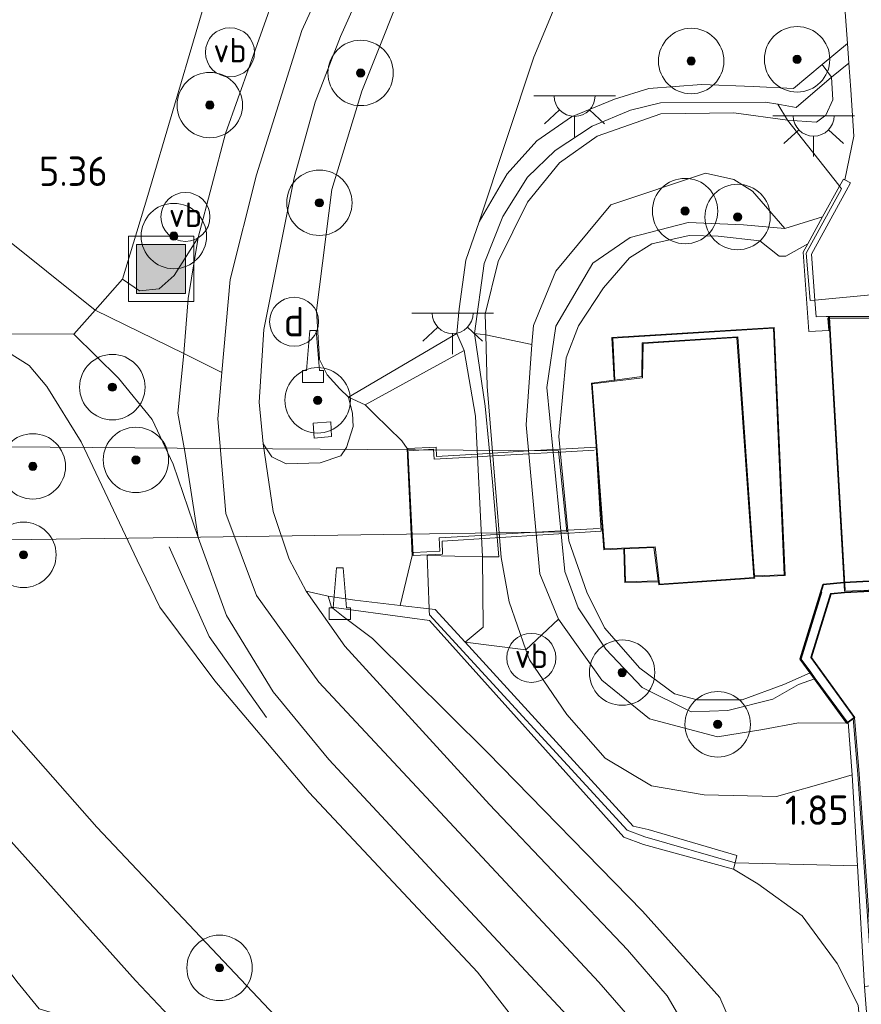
# Model space of a CAD drawing. Extents: x 130905 to 137824, y 412333 to 417928.
# Tile 113 of 256: x 133321 to 133373, y 413923 to 413984. Entities that reach past the tile are written whole.
import ezdxf
from ezdxf.enums import TextEntityAlignment as Align
from ezdxf.lldxf.tags import DXFTag

# ---------------------------------------------------------------- set-up
doc = ezdxf.new("R2010")
doc.units = 0
for name, color, linetype, lineweight in [('B-ME-GK-KADEMUUR-GV', 150, 'Continuous', 35), ('B-ME-GR-BOOM-S', 90, 'Continuous', 25), ('B-ME-GR-GRAS-GV', 60, 'Continuous', 13), ('B-ME-GW-OPHOGING_KRUIN-G', 90, 'Continuous', 18), ('B-ME-GW-TALUD_KRUIN-G', 90, 'Continuous', 18), ('B-ME-GW-TALUD_TEEN-G', 90, 'Continuous', 18), ('B-ME-IE-MEUBILAIR_DIJKPAAL-S', 7, 'Continuous', 25), ('B-ME-IE-MEUBILAIR_WEGMEUBILAIR-G', 7, 'Continuous', 18), ('B-ME-IE-MEUBILAIR_WEGMEUBILAIR-S', 7, 'Continuous', 25), ('B-ME-IE-TERREINAFSCHEIDING_DOORGANG-G', 210, 'Continuous', 18), ('B-ME-IE-TERREINAFSCHEIDING_KUNSTMATIG_HEKWERK-G', 20, 'IE-TERREINAFSCHEIDING-KUNSTMATIG', 18), ('B-ME-IE-TERREINAFSCHEIDING_KUNSTMATIG_MUUR-GV', 90, 'Continuous', 18), ('B-ME-KG-KADASTRAAL_DAKRAND-G', 170, 'Continuous', 18), ('B-ME-KL-ET_LS_OV_LICHTPUNT-S', 190, 'Continuous', 25), ('B-ME-KW-KUNSTWERK_BRUG-GV', 170, 'Continuous', 18), ('B-ME-KW-KUNSTWERK_DUIKER-GV', 170, 'Continuous', 18), ('B-ME-OB-BEKLEDING_STEEN-GV', 30, 'Continuous', 18), ('B-ME-OB-BEKLEDING_STORTSTEEN-GV', 30, 'Continuous', 18), ('B-ME-OB-OEVERVOORZIENING-G', 7, 'Continuous', 18), ('B-ME-OG-BEBOUWING_NUTSGEBOUW-GV', 7, 'Continuous', 18), ('B-ME-OG-WATER_RIVIER-GV', 130, 'Continuous', 18), ('B-ME-OG-WEG_TRAP-GV', 7, 'Continuous', 18), ('B-ME-VH-VERHARDING_ASFALT-GV', 252, 'Continuous', 18), ('B-ME-VH-VERHARDING_BETON-GV', 252, 'Continuous', 18), ('B-ME-VH-VERHARDING_HALFVERHARDING-GV', 252, 'Continuous', 18), ('B-ME-VH-VERHARDING_STRAATBAKSTEEN-GV', 252, 'Continuous', 18), ('B-ME-VH-VERHARDING_TEGEL-GV', 252, 'Continuous', 18), ('B-ME-WH-WINTERBED-G', 150, 'WH-WINTERBED', 18), ('X-XX-AL-HOOGTELABEL-S', 7, 'Continuous', 25)]:
    doc.layers.add(name, color=color, linetype=linetype, lineweight=lineweight)
doc.styles.add('NLCS-ISO', font='NLCS-ISO.ttf')
doc.styles.add('NLCS-ISO-ANNOTATIVE-T18', font='NLCS-ISO.ttf', dxfattribs={"height": 1.8})
doc.styles.get("Standard").update_dxf_attribs({"font": 'arial.ttf'})
doc.linetypes.add('IE-TERREINAFSCHEIDING-KUNSTMATIG', pattern='A,4,[82,NLCS.SHX,S=0.75,R=90,X=0,Y=0],4,-2', length=10)
tags = doc.linetypes.add('WH-WINTERBED', pattern='A,6,-3.5,["WB",Standard,S=1.8,R=0,X=-1.5,Y=-0.9],-3.5,6,-3.5,6,-3.5,6,-3.5,6,-3.5', length=51).pattern_tags.tags
tags[6] = DXFTag(74, 10)

# ---------------------------------------------------------------- blocks, each defined once
blk = doc.blocks.new('SGR-BOOM_01-SO')
at = {"linetype": 'ByBlock', "lineweight": 18}
h = blk.add_hatch(color=0, dxfattribs=at)
h.dxf.hatch_style = 1
edge = h.paths.add_edge_path()
edge.add_arc((0, 0), 0.25, 0, 360)
at = {"color": 0, "linetype": 'ByBlock', "lineweight": 18}
for radius in [2, 0.25]:
    blk.add_circle((0, 0), radius, dxfattribs=at)
blk = doc.blocks.new('SAL-HOOGTELABEL-SO')
at = {"color": 0, "linetype": 'ByBlock', "lineweight": -2, "style": 'NLCS-ISO-ANNOTATIVE-T18'}
blk.add_attdef('HOOGTE', text='', height=1.8, dxfattribs=at).set_placement((2.788, 0), align=Align.RIGHT)
blk = doc.blocks.new('SIE-WEG_GELEIDECONSTRUCTIE-SO')
at = {"color": 0, "linetype": 'ByBlock', "lineweight": 18}
blk.add_lwpolyline([(0.402, -0.867), (0.202, 1.587), (-0.202, 1.587), (-0.402, -0.867), (-0.65, -0.867), (-0.65, -1.587), (0.65, -1.587), (0.65, -0.867)], close=True, dxfattribs=at)
blk = doc.blocks.new('SIE-WEG_AFVALBAK-SO')
at = {"linetype": 'ByBlock', "lineweight": 18}
h = blk.add_hatch(color=0, dxfattribs=at)
h.dxf.hatch_style = 1
h.paths.add_polyline_path([(-1.5, -1.5), (1.5, -1.5), (1.5, 1.5), (-1.5, 1.5)])
at = {"color": 0, "linetype": 'ByBlock', "lineweight": 18}
for points in [[(-2, -2), (2, -2), (2, 2), (-2, 2)], [(-1.5, -1.5), (1.5, -1.5), (1.5, 1.5), (-1.5, 1.5)]]:
    blk.add_lwpolyline(points, close=True, dxfattribs=at)
blk = doc.blocks.new('SIE-WEG_PAAL_VERKEERSBORD-SO')
at = {"color": 0, "linetype": 'ByBlock', "lineweight": 18}
blk.add_circle((0, 0), 1.5, dxfattribs=at)
at = {"color": 0, "linetype": 'ByBlock', "lineweight": 18, "style": 'NLCS-ISO'}
blk.add_text('vb', height=1.5, dxfattribs=at).set_placement((0, 0.132), align=Align.MIDDLE_CENTER)
blk = doc.blocks.new('SIE-DIJKPAAL-SO')
at = {"color": 0, "linetype": 'ByBlock', "lineweight": 18}
blk.add_circle((0, 0), 1.5, dxfattribs=at)
at = {"color": 0, "linetype": 'ByBlock', "lineweight": 18, "style": 'NLCS-ISO'}
blk.add_text('d', height=1.8, dxfattribs=at).set_placement((0, 0), align=Align.MIDDLE_CENTER)
blk = doc.blocks.new('SKL-ET_OV_LICHTPUNT-SO')
at = {"color": 0, "linetype": 'ByBlock', "lineweight": 18}
for points in [[(-1.25, 0), (-2.5, 0)], [(1.25, 0), (2.5, 0)], [(-0.915, -0.851), (-1.831, -1.703)], [(0.915, -0.851), (1.831, -1.703)], [(0, -1.25), (0, -2.5)]]:
    blk.add_lwpolyline(points, dxfattribs=at)
blk.add_lwpolyline([(0, 0), (1.25, 0, -1), (-1.25, 0)], format="xyb", close=True, dxfattribs=at)

msp = doc.modelspace()

# ---------------------------------------------------------------- linework, layer by layer
at = {"layer": 'B-ME-GK-KADEMUUR-GV'}
msp.add_polyline3d([(133379.437, 413949.552, -0.6), (133382.969, 413946.353, -0.6), (133383.195, 413946.149, -0.121), (133382.791, 413945.704, -0.121), (133379.219, 413948.939, 0.513), (133377.273, 413948.819, 0.581), (133376.386, 413948.765, 0.641), (133371.687, 413948.531, 0.724), (133370.838, 413948.449, 0.725), (133369.634, 413944.551, 0.724), (133372.294, 413940.886, 0.679), (133372.204, 413940.817, 0.679), (133371.903, 413940.603, 0.726), (133371.822, 413940.544, 0.669), (133369.85, 413943.242, 0.353), (133369.575, 413943.617, -0.6), (133368.971, 413944.439, -0.6), (133370.382, 413949.008, -0.6), (133371.63, 413949.128, -0.6)], close=True, dxfattribs=at)
at = {"layer": 'B-ME-GR-GRAS-GV'}
for points in [[(133345.279, 413987, 5.752), (133342.157, 413979.176, 5.8), (133340.323, 413973.162, 5.844), (133339.385, 413965.762, 5.887), (133339.575, 413962.775, 5.842), (133340.05, 413961.844, 5.877), (133340.815, 413960.986, 5.71), (133341.341, 413960.474, 5.559), (133341.602, 413959.48, 5.547), (133341.631, 413958.668, 5.668), (133341.236, 413957.389, 5.703), (133340.879, 413956.886, 5.73), (133339.626, 413956.445, 5.791), (133337.533, 413956.383, 6.004), (133336.667, 413956.83, 6.025), (133336.127, 413957.609, 6.03), (133335.896, 413960.162, 6.027), (133336.172, 413964.603, 6.012), (133338.031, 413973.881, 5.95), (133339.306, 413978.504, 5.904), (133340.863, 413982.517, 5.902), (133344.012, 413989.604, 5.986)], [(133355.965, 413989.151, 2.097), (133352.678, 413981.256, 2.073), (133349.337, 413971.19, 2.068), (133348.522, 413968.852, 2.081), (133348.109, 413965.874, 2.136), (133347.985, 413964.357, 2.172), (133341.341, 413960.474, 5.559), (133340.815, 413960.986, 5.71), (133340.05, 413961.844, 5.877), (133339.575, 413962.775, 5.842), (133339.385, 413965.762, 5.887), (133340.323, 413973.162, 5.844), (133342.157, 413979.176, 5.8), (133345.279, 413987, 5.752)], [(133371.509, 413986.787, 1.354), (133371.855, 413982.093, 1.133), (133370.31, 413980.812, 1.556), (133368.569, 413979.348, 1.661), (133366.091, 413979.466, 1.656), (133362.934, 413979.596, 1.681), (133359.705, 413979.352, 1.756), (133357.613, 413978.698, 1.856), (133354.992, 413977.615, 1.956), (133352.87, 413976.152, 2.006), (133351.051, 413974.128, 2.043), (133349.337, 413971.19, 2.068), (133352.678, 413981.256, 2.073), (133355.965, 413989.151, 2.097)], [(133333.667, 413988.353, 5.774), (133329.074, 413972.79, 5.837), (133327.53, 413967.682, 5.879), (133325.852, 413965.783, 5.792), (133324.562, 413964.322, 5.725), (133318.722, 413964.333, 5.164), (133309.602, 413966.92, 4.568), (133304.402, 413971.156, 4.1), (133299.916, 413975.78, 3.613), (133297.54, 413978.961, 3.239), (133292.775, 413985.036, 2.929)], [(133336.839, 413985.088, 6.187), (133333.822, 413976.588, 6.199), (133332.164, 413970.227, 6.205), (133330.701, 413967.915, 6.132), (133329.771, 413967.099, 6.125), (133328.563, 413966.973, 6.042), (133327.53, 413967.682, 5.879), (133329.074, 413972.79, 5.837), (133333.667, 413988.353, 5.774)], [(133318.722, 413964.333, 5.164), (133321.83, 413962.407, 5.432), (133322.91, 413961.126, 5.581), (133324.997, 413957.745, 5.923), (133328.429, 413950.511, 6.077), (133329.825, 413947.634, 6.106), (133333.184, 413943.126, 6.014), (133338.948, 413936.29, 5.876), (133349.232, 413925.304, 5.846), (133353.4, 413919.968, 5.782)], [(133353.4, 413919.968, 5.782), (133349.232, 413925.304, 5.846), (133338.948, 413936.29, 5.876), (133333.184, 413943.126, 6.014), (133329.825, 413947.634, 6.106), (133328.429, 413950.511, 6.077), (133324.997, 413957.745, 5.923), (133322.91, 413961.126, 5.581), (133321.83, 413962.407, 5.432), (133318.722, 413964.333, 5.164), (133324.562, 413964.322, 5.725), (133327.297, 413961.621, 5.998), (133329.34, 413959.106, 6.105), (133330.636, 413956.373, 6.146), (133332.169, 413951.881, 6.171), (133333.892, 413947.115, 6.163), (133336.742, 413942.447, 6.13), (133340.157, 413938.321, 6.076), (133347.091, 413930.843, 5.955), (133354.739, 413922.644, 5.943)], [(133361.898, 413922.047, 6.065), (133360.844, 413923.856, 5.911), (133358.417, 413926.681, 5.877), (133349.982, 413935.553, 6.006), (133341.128, 413945.246, 6.046), (133338.759, 413948.603, 5.998), (133340.104, 413948.296, 5.845), (133340.311, 413947.627, 5.892), (133341.028, 413947.056, 5.949), (133342.815, 413945.71, 5.97), (133349.842, 413938.746, 5.895), (133359.324, 413929.04, 5.721), (133364.056, 413923.753, 5.844), (133365.301, 413920.878, 5.904)], [(133338.988, 413920.39, 2.345), (133325.955, 413934.171, 2.341), (133313.693, 413948.103, 2.521)], [(133365.301, 413920.878, 5.904), (133364.056, 413923.753, 5.844), (133359.324, 413929.04, 5.721), (133349.842, 413938.746, 5.895), (133342.815, 413945.71, 5.97), (133341.028, 413947.056, 5.949), (133340.311, 413947.627, 5.892), (133345.101, 413946.974, 4.524), (133346.307, 413946.805, 4.482), (133358.19, 413933.573, 4.516), (133359.382, 413933.117, 4.471), (133364.888, 413931.615, 1.999), (133366.375, 413930.701, 2.007), (133369.099, 413928.744, 1.977), (133371.236, 413925.846, 1.894), (133372.514, 413923.292, 1.81)]]:
    msp.add_polyline3d(points, dxfattribs=at)
for points in [[(133372.063, 413979.268, 1), (133372.241, 413976.421, 0.843), (133371.696, 413973.758, 0.732), (133371.608, 413973.806, 0.732), (133371.369, 413973.371, 0.721), (133371.321, 413973.425, 0.762), (133368.19, 413977.407, 1.564), (133369.964, 413977.281, 1.581), (133370.536, 413977.72, 1.581), (133370.957, 413978.653, 1.576), (133370.875, 413980.028, 1.556), (133371.943, 413980.898, 1.077)], [(133370.957, 413978.653, 1.576), (133370.536, 413977.72, 1.581), (133369.964, 413977.281, 1.581), (133368.19, 413977.407, 1.564), (133367.599, 413978.376, 1.675), (133368.721, 413978.173, 1.668), (133370.875, 413980.028, 1.556)], [(133367.599, 413978.376, 1.675), (133368.19, 413977.407, 1.564), (133364.908, 413977.857, 1.629), (133360.443, 413977.796, 1.726), (133356.548, 413976.42, 1.807), (133354.259, 413974.792, 1.869), (133352.295, 413972.384, 1.918), (133350.505, 413968.772, 1.957), (133349.716, 413965.534, 2.023), (133349.747, 413964.281, 2.038), (133349.056, 413964.352, 2.147), (133349.646, 413968.648, 2.051), (133350.783, 413971.508, 1.995), (133352.293, 413973.921, 1.958), (133353.988, 413975.545, 1.896), (133356.24, 413977.042, 1.842), (133358.599, 413978.014, 1.794), (133360.422, 413978.466, 1.772), (133366.84, 413978.514, 1.679)], [(133368.19, 413977.407, 1.564), (133371.321, 413973.425, 0.762), (133371.369, 413973.371, 0.721), (133370.338, 413971.497, 0.673), (133368.027, 413970.792, -0.095), (133366.057, 413973.065, -0.036), (133364.914, 413973.784, -0.036), (133363.174, 413974.157, -0.036), (133357.398, 413972.227, -0.085), (133354.028, 413968.182, -0.08), (133352.656, 413964.86, 0.125), (133352.57, 413963.683, 0.137), (133349.747, 413964.281, 2.038), (133349.716, 413965.534, 2.023), (133350.505, 413968.772, 1.957), (133352.295, 413972.384, 1.918), (133354.259, 413974.792, 1.869), (133356.548, 413976.42, 1.807), (133360.443, 413977.796, 1.726), (133364.908, 413977.857, 1.629)], [(133366.057, 413973.065, -0.036), (133368.027, 413970.792, -0.095), (133365.505, 413971.009, -0.157), (133362.113, 413971.157, -0.169), (133358.564, 413970.236, -0.09), (133356.299, 413968.666, -0.079), (133354.021, 413964.802, -0.045), (133353.47, 413961.066, -0.012), (133354.57, 413949.802, -0.002), (133355.403, 413947.581, -0.037), (133357.08, 413945.069, -0.064), (133359.304, 413942.723, -0.078), (133362.312, 413941.219, -0.07), (133364.551, 413941.318, -0.041), (133367.3, 413942.005, 0.032), (133368.862, 413942.896, 0.191), (133369.85, 413943.242, 0.353), (133371.822, 413940.544, 0.669), (133368.865, 413940.548, 0.384), (133366.685, 413940.148, 0.162), (133363.903, 413939.694, 0.094), (133359.763, 413940.798, 0.069), (133356.837, 413943.17, 0.101), (133354.193, 413946.892, 0.175), (133353.042, 413949.662, 0.218), (133352.211, 413958.783, 0.185), (133352.57, 413963.683, 0.137), (133352.656, 413964.86, 0.125), (133354.028, 413968.182, -0.08), (133357.398, 413972.227, -0.085), (133363.174, 413974.157, -0.036), (133364.914, 413973.784, -0.036)], [(133370.338, 413971.497, 0.673), (133369.426, 413969.835, -0.6), (133368.084, 413969.088, -0.6), (133367.685, 413969.093, -0.6), (133366.499, 413970.018, -0.6), (133363.949, 413970.309, -0.6), (133362.172, 413970.352, -0.6), (133359.898, 413969.842, -0.6), (133358.532, 413968.979, -0.6), (133356.95, 413967.162, -0.6), (133355.419, 413964.832, -0.6), (133354.668, 413962.88, -0.6), (133354.21, 413958.055, -0.6), (133354.822, 413951.686, -0.6), (133355.93, 413948.535, -0.6), (133357.011, 413946.369, -0.6), (133359.172, 413943.906, -0.6), (133361.274, 413942.321, -0.6), (133362.671, 413941.952, -0.6), (133365.418, 413941.955, -0.6), (133367.959, 413942.906, -0.6), (133369.575, 413943.617, -0.6), (133369.85, 413943.242, 0.353), (133368.862, 413942.896, 0.191), (133367.3, 413942.005, 0.032), (133364.551, 413941.318, -0.041), (133362.312, 413941.219, -0.07), (133359.304, 413942.723, -0.078), (133357.08, 413945.069, -0.064), (133355.403, 413947.581, -0.037), (133354.57, 413949.802, -0.002), (133353.47, 413961.066, -0.012), (133354.021, 413964.802, -0.045), (133356.299, 413968.666, -0.079), (133358.564, 413970.236, -0.09), (133362.113, 413971.157, -0.169), (133365.505, 413971.009, -0.157), (133368.027, 413970.792, -0.095)], [(133349.114, 413959.307, 2.188), (133349.54, 413950.704, 2.01), (133346.164, 413950.797, 4.641), (133346.28, 413947.533, 3.864), (133344.501, 413947.739, 4.617), (133345.25, 413950.783, 5.317), (133344.938, 413957.32, 5.317), (133344.608, 413957.796, 5.319), (133342.937, 413959.436, 5.4), (133342.375, 413959.999, 5.444), (133348.417, 413963.332, 2.177)], [(133339.181, 413958.876, 6.15), (133339.262, 413957.952, 6.137), (133340.312, 413958.066, 6.112), (133340.276, 413958.955, 6.112)], [(133345.529, 413913.782, 2.455), (133344.349, 413910.019, 1.452), (133339.89, 413913.049, 1.535), (133337.339, 413915.266, 1.548), (133328.318, 413924.793, 1.673), (133319.831, 413934.269, 1.76), (133312.291, 413942.731, 1.873), (133308.099, 413947.975, 1.998), (133305.523, 413951.002, 1.46), (133309.563, 413950.759, 2.174), (133312.015, 413950.611, 2.605), (133312.317, 413950.118, 2.557), (133313.693, 413948.103, 2.521), (133325.955, 413934.171, 2.341), (133338.988, 413920.39, 2.345)], [(133359.763, 413940.798, 0.069), (133363.903, 413939.694, 0.094), (133366.685, 413940.148, 0.162), (133368.865, 413940.548, 0.384), (133371.822, 413940.544, 0.669), (133371.903, 413940.603, 0.726), (133372.151, 413937.378, 1.523), (133370.968, 413937.028, 1.602), (133367.523, 413936.05, 1.642), (133363.089, 413936.159, 1.731), (133359.87, 413936.706, 1.75), (133357.049, 413938.403, 1.887), (133354.692, 413941.063, 2.014), (133352.421, 413944.402, 2.119), (133352.197, 413945.025, 2.076), (133354.193, 413946.892, 0.175), (133356.837, 413943.17, 0.101)], [(133363.089, 413936.159, 1.731), (133367.523, 413936.05, 1.642), (133370.968, 413937.028, 1.602), (133372.151, 413937.378, 1.523), (133372.472, 413931.805, 1.549), (133364.985, 413931.998, 1.937), (133365.098, 413932.435, 1.878), (133359.669, 413934.037, 1.757), (133358.763, 413934.239, 1.757), (133348.477, 413945.493, 2.279), (133352.197, 413945.025, 2.076), (133352.421, 413944.402, 2.119), (133354.692, 413941.063, 2.014), (133357.049, 413938.403, 1.887), (133359.87, 413936.706, 1.75)], [(133371.499, 413891.243, 2.272), (133370.402, 413889.713, 2.775), (133369.942, 413891.647, 2.442), (133369.254, 413893.894, 2.383), (133368.462, 413898.162, 2.263), (133370.966, 413906.54, 2.05), (133373.199, 413915.436, 1.881), (133372.514, 413923.292, 1.81), (133371.236, 413925.846, 1.894), (133369.099, 413928.744, 1.977), (133366.375, 413930.701, 2.007), (133364.888, 413931.615, 1.999), (133364.985, 413931.998, 1.937), (133372.472, 413931.805, 1.549), (133372.896, 413924.437, 1.584), (133372.981, 413923.367, 1.601), (133374.234, 413907.69, 1.847), (133374.607, 413903.176, 1.955), (133377.318, 413899.931, 1.73), (133374.865, 413896.865, 1.872)]]:
    msp.add_polyline3d(points, close=True, dxfattribs=at)
at = {"layer": 'B-ME-GW-OPHOGING_KRUIN-G'}
for points in [[(133325.852, 413965.783, 5.792), (133316.906, 413972.939, 4.93), (133307.451, 413980.442, 3.905), (133297.715, 413988.234, 3.167), (133289.809, 413994.649, 2.667), (133284.21, 413999.485, 2.247)], [(133325.852, 413965.783, 5.792), (133331.284, 413963.145, 6.145), (133333.606, 413961.978, 6.144)]]:
    msp.add_polyline3d(points, dxfattribs=at)
at = {"layer": 'B-ME-GW-TALUD_KRUIN-G'}
for points in [[(133341.341, 413960.474, 5.559), (133340.815, 413960.986, 5.71), (133340.05, 413961.844, 5.877), (133339.575, 413962.775, 5.842), (133339.385, 413965.762, 5.887), (133340.323, 413973.162, 5.844), (133342.157, 413979.176, 5.8), (133345.279, 413987, 5.752), (133348.895, 413993.928, 5.754), (133353.586, 414001.921, 5.788), (133357.23, 414006.989, 5.8), (133362.307, 414013.349, 5.796), (133368.837, 414020.416, 5.941), (133375.697, 414027.008, 6.018), (133382.279, 414033.107, 6.177), (133391.479, 414041.192, 6.31), (133405.742, 414053.406, 6.265), (133416.987, 414063.442, 6.292)], [(133292.775, 413985.036, 2.929), (133297.54, 413978.961, 3.239), (133299.916, 413975.78, 3.613), (133304.402, 413971.156, 4.1), (133309.602, 413966.92, 4.568), (133318.722, 413964.333, 5.164), (133321.83, 413962.407, 5.432), (133322.91, 413961.126, 5.581), (133324.997, 413957.745, 5.923), (133328.429, 413950.511, 6.077), (133329.825, 413947.634, 6.106), (133333.184, 413943.126, 6.014), (133338.948, 413936.29, 5.876), (133349.232, 413925.304, 5.846), (133353.4, 413919.968, 5.782), (133354.777, 413916.779, 5.767), (133355.042, 413913.993, 5.812), (133353.933, 413909.059, 5.878), (133352.006, 413903.302, 5.981), (133351.807, 413900.814, 6.02), (133352.111, 413899.914, 6.121)], [(133372.151, 413937.378, 1.523), (133370.968, 413937.028, 1.602), (133367.523, 413936.05, 1.642), (133363.089, 413936.159, 1.731), (133359.87, 413936.706, 1.75), (133357.049, 413938.403, 1.887), (133354.692, 413941.063, 2.014), (133352.421, 413944.402, 2.119), (133352.197, 413945.025, 2.076), (133351.173, 413947.959, 2.087), (133350.692, 413950.658, 2.085), (133349.825, 413961.124, 2.076), (133349.747, 413964.281, 2.038), (133349.716, 413965.534, 2.023), (133350.505, 413968.772, 1.957), (133352.295, 413972.384, 1.918), (133354.259, 413974.792, 1.869), (133356.548, 413976.42, 1.807), (133360.443, 413977.796, 1.726), (133364.908, 413977.857, 1.629), (133368.19, 413977.407, 1.564), (133369.964, 413977.281, 1.581), (133370.536, 413977.72, 1.581), (133370.957, 413978.653, 1.576), (133370.875, 413980.028, 1.556)], [(133370.338, 413971.497, 0.673), (133368.027, 413970.792, -0.095), (133365.505, 413971.009, -0.157), (133362.113, 413971.157, -0.169), (133358.564, 413970.236, -0.09), (133356.299, 413968.666, -0.079), (133354.021, 413964.802, -0.045), (133353.47, 413961.066, -0.012), (133354.57, 413949.802, -0.002), (133355.403, 413947.581, -0.037), (133357.08, 413945.069, -0.064), (133359.304, 413942.723, -0.078), (133362.312, 413941.219, -0.07), (133364.551, 413941.318, -0.041), (133367.3, 413942.005, 0.032), (133368.862, 413942.896, 0.191), (133369.85, 413943.242, 0.353)], [(133344.938, 413957.32, 5.317), (133344.608, 413957.796, 5.319), (133342.937, 413959.436, 5.4), (133342.375, 413959.999, 5.444)], [(133305.523, 413951.002, 1.46), (133308.099, 413947.975, 1.998), (133312.291, 413942.731, 1.873), (133319.831, 413934.269, 1.76), (133328.318, 413924.793, 1.673), (133337.339, 413915.266, 1.548), (133339.89, 413913.049, 1.535), (133344.349, 413910.019, 1.452)], [(133345.25, 413950.783, 5.317), (133344.501, 413947.739, 4.617)], [(133370.766, 413883.311, 5.899), (133367.742, 413885.701, 5.929), (133363.795, 413890.164, 5.832), (133361.847, 413894.454, 5.697), (133361.514, 413897.832, 5.767), (133361.967, 413902.974, 5.824), (133365.03, 413911.313, 5.89), (133365.997, 413916.021, 5.857), (133365.301, 413920.878, 5.904), (133364.056, 413923.753, 5.844), (133359.324, 413929.04, 5.721), (133349.842, 413938.746, 5.895), (133342.815, 413945.71, 5.97), (133341.028, 413947.056, 5.949), (133340.311, 413947.627, 5.892)]]:
    msp.add_polyline3d(points, dxfattribs=at)
at = {"layer": 'B-ME-GW-TALUD_TEEN-G'}
for points in [[(133416.987, 414063.442, 6.292), (133414.44, 414059.626, 5.673), (133399.126, 414041.686, 4.137), (133384.662, 414024.954, 2.731), (133380.089, 414018.729, 2.355), (133373.96, 414012.069, 2.305), (133366.453, 414003.576, 2.151), (133360.706, 413996.581, 2.01), (133355.965, 413989.151, 2.097), (133352.678, 413981.256, 2.073), (133349.337, 413971.19, 2.068)], [(133371.822, 413940.544, 0.669), (133368.865, 413940.548, 0.384), (133366.685, 413940.148, 0.162), (133363.903, 413939.694, 0.094), (133359.763, 413940.798, 0.069), (133356.837, 413943.17, 0.101), (133354.193, 413946.892, 0.175), (133353.042, 413949.662, 0.218), (133352.211, 413958.783, 0.185), (133352.57, 413963.683, 0.137), (133352.656, 413964.86, 0.125), (133354.028, 413968.182, -0.08), (133357.398, 413972.227, -0.085), (133363.174, 413974.157, -0.036)], [(133363.174, 413974.157, -0.036), (133364.914, 413973.784, -0.036), (133366.057, 413973.065, -0.036), (133368.027, 413970.792, -0.095)], [(133349.337, 413971.19, 2.068), (133348.522, 413968.852, 2.081), (133348.109, 413965.874, 2.136), (133347.985, 413964.357, 2.172)], [(133348.477, 413945.493, 2.279), (133349.588, 413946.398, 2.236), (133349.54, 413950.704, 2.01), (133349.114, 413959.307, 2.188), (133348.417, 413963.332, 2.177)], [(133312.015, 413950.611, 2.605), (133312.317, 413950.118, 2.557), (133313.693, 413948.103, 2.521), (133325.955, 413934.171, 2.341), (133338.988, 413920.39, 2.345), (133345.529, 413913.782, 2.455)], [(133364.888, 413931.615, 1.999), (133366.375, 413930.701, 2.007), (133369.099, 413928.744, 1.977), (133371.236, 413925.846, 1.894), (133372.514, 413923.292, 1.81), (133373.199, 413915.436, 1.881), (133370.966, 413906.54, 2.05), (133368.462, 413898.162, 2.263), (133369.254, 413893.894, 2.383), (133369.942, 413891.647, 2.442), (133370.402, 413889.713, 2.775)]]:
    msp.add_polyline3d(points, dxfattribs=at)
at = {"layer": 'B-ME-IE-MEUBILAIR_WEGMEUBILAIR-G'}
msp.add_polyline3d([(133336.334, 413940.89, 7.137), (133332.822, 413945.841, 7.137), (133330.388, 413951.317, 7.137)], dxfattribs=at)
at = {"layer": 'B-ME-IE-TERREINAFSCHEIDING_DOORGANG-G'}
for points in [[(133324.562, 413964.322, 5.725), (133325.852, 413965.783, 5.792), (133327.53, 413967.682, 5.879)], [(133373.744, 413966.774, 0.668), (133369.86, 413966.408, 0.664), (133369.57, 413966.384, 0.642)]]:
    msp.add_polyline3d(points, dxfattribs=at)
at = {"layer": 'B-ME-IE-TERREINAFSCHEIDING_KUNSTMATIG_HEKWERK-G'}
for points in [[(133329.074, 413972.79, 5.837), (133333.667, 413988.353, 5.774), (133338.745, 413999.009, 5.711), (133343.144, 414006.048, 5.761), (133346.902, 414012, 5.761), (133353.16, 414019.515, 5.824), (133359.525, 414026.287, 5.886)], [(133349.056, 413964.352, 2.147), (133349.646, 413968.648, 2.051), (133350.783, 413971.508, 1.995), (133352.293, 413973.921, 1.958), (133353.988, 413975.545, 1.896), (133356.24, 413977.042, 1.842), (133358.599, 413978.014, 1.794), (133360.422, 413978.466, 1.772), (133366.84, 413978.514, 1.679), (133367.599, 413978.376, 1.675), (133368.19, 413977.407, 1.564), (133371.321, 413973.425, 0.762), (133371.369, 413973.371, 0.721), (133371.435, 413973.284, 0.729), (133371.49, 413973.201, 0.763), (133369.331, 413969.269, 0.698), (133369.57, 413966.384, 0.642)], [(133327.53, 413967.682, 5.879), (133329.074, 413972.79, 5.837)], [(133371.715, 413948.665, 0.724), (133370.808, 413964.645, 0.702), (133370.753, 413965.353, 0.698)], [(133324.562, 413964.322, 5.725), (133318.722, 413964.333, 5.164), (133311.616, 413964.6, 4.586), (133307.026, 413964.473, 4.033), (133303.027, 413964.479, 3.502), (133296.271, 413964.795, 2.047), (133291.145, 413964.958, 1)], [(133349.056, 413964.352, 2.147), (133349.712, 413959.911, 2.11), (133350.15, 413955.279, 2.085), (133350.549, 413950.71, 2.085), (133349.54, 413950.704, 2.01), (133346.164, 413950.797, 4.641)], [(133356.375, 413957.23, 5.317), (133354.301, 413957.111, 5.317), (133353.859, 413957.085, 5.317), (133352.373, 413957, 5.317), (133350.176, 413956.874, 5.317), (133349.216, 413956.819, 5.317), (133346.596, 413956.669, 5.317), (133346.556, 413957.282, 5.317), (133345.045, 413957.177, 5.317)], [(133345.341, 413950.968, 5.317), (133346.927, 413951.045, 5.317), (133346.887, 413951.872, 5.317), (133349.436, 413952.019, 5.317), (133350.621, 413952.087, 5.317), (133352.826, 413952.214, 5.317), (133354.326, 413952.302, 5.317), (133354.76, 413952.327, 5.317), (133356.705, 413952.439, 5.317)], [(133372.472, 413931.805, 1.549), (133364.985, 413931.998, 1.937), (133359.476, 413933.593, 4.39), (133358.381, 413934.001, 4.531), (133346.304, 413947.149, 4.488), (133346.282, 413947.432, 4.538), (133346.28, 413947.533, 3.864), (133346.164, 413950.797, 4.641)], [(133371.833, 413940.614, 0.725), (133369.89, 413943.272, 0.725), (133369.615, 413943.646, 0.725), (133369.026, 413944.448, 0.725), (133370.29, 413948.54, 0.725)], [(133380.205, 413896.505, -0.552), (133377.318, 413899.931, 1.73), (133374.607, 413903.176, 1.955), (133374.234, 413907.69, 1.847), (133372.981, 413923.367, 1.601), (133372.896, 413924.437, 1.584), (133372.472, 413931.805, 1.549), (133372.151, 413937.378, 1.523), (133371.903, 413940.603, 0.726)]]:
    msp.add_polyline3d(points, dxfattribs=at)
at = {"layer": 'B-ME-IE-TERREINAFSCHEIDING_KUNSTMATIG_MUUR-GV'}
for points in [[(133369.86, 413966.408, 0.664), (133369.57, 413966.384, 0.642), (133369.331, 413969.269, 0.698), (133371.49, 413973.201, 0.763), (133371.435, 413973.284, 0.729), (133371.369, 413973.371, 0.721), (133371.608, 413973.806, 0.732), (133371.696, 413973.758, 0.732), (133372.046, 413973.565, 0.732), (133371.785, 413973.091, 0.729), (133369.656, 413969.217, 0.701)], [(133369.331, 413969.269, 0.698), (133369.57, 413966.384, 0.642), (133369.86, 413966.408, 0.664), (133369.936, 413965.376, 0.704), (133370.552, 413965.402, 0.699), (133374.749, 413965.406, 0.628), (133375.163, 413965.395, 0.489), (133378.295, 413965.622, 0.37), (133379.82, 413967.246, 0.173), (133381.454, 413968.986, -0.038), (133381.527, 413968.917, -0.038), (133381.196, 413968.564, -0.6), (133378.341, 413965.525, -0.6), (133375.165, 413965.294, -0.6), (133370.659, 413965.302, -0.6), (133370.716, 413964.535, -0.6), (133369.499, 413964.484, -0.6), (133369.146, 413969.328, -0.6), (133369.426, 413969.835, -0.6), (133370.338, 413971.497, 0.673), (133371.369, 413973.371, 0.721), (133371.435, 413973.284, 0.729), (133371.49, 413973.201, 0.763)], [(133367.381, 413964.732, -0.6), (133368.048, 413949.568, -0.6), (133366.184, 413949.484, -0.6), (133366.181, 413949.534, -0.467), (133367.996, 413949.615, -0.467), (133367.334, 413964.679, -0.467), (133357.514, 413964.071, -0.467), (133357.643, 413961.514, -0.467), (133357.594, 413961.508, -0.6), (133357.461, 413964.118, -0.6)], [(133358.23, 413951.195, -0.467), (133358.292, 413949.178, -0.467), (133360.293, 413949.231, -0.467), (133360.3, 413949.182, -0.6), (133358.243, 413949.127, -0.6), (133358.18, 413951.193, -0.6)], [(133364.985, 413931.998, 1.937), (133364.888, 413931.615, 1.999), (133359.382, 413933.117, 4.471), (133358.19, 413933.573, 4.516), (133346.307, 413946.805, 4.482), (133345.101, 413946.974, 4.524), (133340.311, 413947.627, 5.892), (133340.104, 413948.296, 5.845), (133341.729, 413948.053, 5.39), (133344.501, 413947.739, 4.617), (133346.28, 413947.533, 3.864), (133346.282, 413947.432, 4.538), (133346.304, 413947.149, 4.488), (133358.381, 413934.001, 4.531), (133359.476, 413933.593, 4.39)], [(133365.098, 413932.435, 1.878), (133364.985, 413931.998, 1.937), (133359.476, 413933.593, 4.39), (133358.381, 413934.001, 4.531), (133346.304, 413947.149, 4.488), (133346.282, 413947.432, 4.538), (133346.28, 413947.533, 3.864), (133346.652, 413947.49, 3.706), (133348.477, 413945.493, 2.279), (133358.763, 413934.239, 1.757), (133359.669, 413934.037, 1.757)], [(133377.885, 413925.316, 1.536), (133373.344, 413924.84, 1.536), (133372.484, 413937.423, 1.533), (133372.204, 413940.817, 0.679), (133372.294, 413940.886, 0.679), (133372.584, 413937.431, 0.714), (133373.437, 413924.95, 0.541), (133377.778, 413925.405, 0.601), (133376.831, 413937.936, 0.631), (133376.712, 413941.594, 0.655), (133376.812, 413941.597, 0.655), (133376.837, 413940.816, 0.721), (133376.922, 413938.23, 1.542), (133376.931, 413937.942, 1.599)]]:
    msp.add_polyline3d(points, close=True, dxfattribs=at)
at = {"layer": 'B-ME-KG-KADASTRAAL_DAKRAND-G'}
msp.add_polyline3d([(133360.37, 413949.04, 6.093), (133360.097, 413951.322, 11.493), (133357.002, 413951.195, 9.243), (133356.258, 413961.275, 9.243), (133359.335, 413961.651, 11.493), (133359.361, 413963.742, 5.943), (133365.104, 413964.107, 6.043), (133366.137, 413949.444, 6.093)], close=True, dxfattribs=at)
at = {"layer": 'B-ME-KW-KUNSTWERK_BRUG-GV'}
for points in [[(133376.103, 413948.785, 0.641), (133371.668, 413948.614, 0.724), (133370.758, 413964.642, 0.702), (133370.699, 413965.403, 0.699), (133374.749, 413965.383, 0.628)], [(133356.494, 413957.42, 5.317), (133356.791, 413952.276, 5.317), (133347.083, 413951.669, 5.317), (133347.1, 413950.862, 5.317), (133345.3, 413950.786, 5.317), (133344.988, 413957.322, 5.317), (133346.705, 413957.42, 5.317), (133346.739, 413956.846, 5.317), (133349.216, 413956.992, 5.317), (133350.176, 413957.048, 5.317), (133352.357, 413957.177, 5.317), (133353.841, 413957.264, 5.317), (133354.284, 413957.29, 5.317)]]:
    msp.add_polyline3d(points, close=True, dxfattribs=at)
at = {"layer": 'B-ME-KW-KUNSTWERK_DUIKER-GV'}
msp.add_polyline3d([(133330.904, 413951.896, -0.072), (133307.115, 413951.552, 0.457), (133307.563, 413957.526, 0.457), (133330.872, 413957.358, -0.072), (133354.181, 413957.19, -0.6), (133354.693, 413952.241, -0.6)], close=True, dxfattribs=at)
at = {"layer": 'B-ME-OB-BEKLEDING_STEEN-GV'}
for points in [[(133351.173, 413947.959, 2.087), (133352.197, 413945.025, 2.076), (133348.477, 413945.493, 2.279), (133349.588, 413946.398, 2.236), (133349.54, 413950.704, 2.01), (133350.549, 413950.71, 2.085), (133350.15, 413955.279, 2.085), (133349.712, 413959.911, 2.11), (133349.056, 413964.352, 2.147), (133349.747, 413964.281, 2.038), (133349.825, 413961.124, 2.076), (133350.692, 413950.658, 2.085)], [(133354.193, 413946.892, 0.175), (133352.197, 413945.025, 2.076), (133351.173, 413947.959, 2.087), (133350.692, 413950.658, 2.085), (133349.825, 413961.124, 2.076), (133349.747, 413964.281, 2.038), (133352.57, 413963.683, 0.137), (133352.211, 413958.783, 0.185), (133353.042, 413949.662, 0.218)], [(133349.588, 413946.398, 2.236), (133348.477, 413945.493, 2.279), (133346.652, 413947.49, 3.706), (133346.28, 413947.533, 3.864), (133346.164, 413950.797, 4.641), (133349.54, 413950.704, 2.01)]]:
    msp.add_polyline3d(points, close=True, dxfattribs=at)
at = {"layer": 'B-ME-OB-BEKLEDING_STORTSTEEN-GV'}
msp.add_polyline3d([(133319.831, 413934.269, 1.76), (133328.318, 413924.793, 1.673), (133337.339, 413915.266, 1.548), (133339.89, 413913.049, 1.535), (133344.349, 413910.019, 1.452), (133343.11, 413906.068, 1), (133341.404, 413907.06, 1), (133340.275, 413907.717, 1), (133337.828, 413910.069, 1), (133334.018, 413913.828, 1), (133327.264, 413921.255, 1), (133326.348, 413921.915, 1), (133324.667, 413922.401, 1), (133322.441, 413923.076, 1), (133321.069, 413924.733, 1)], dxfattribs=at)
at = {"layer": 'B-ME-OB-OEVERVOORZIENING-G'}
for points in [[(133354.668, 413962.88, -0.6), (133355.419, 413964.832, -0.6), (133356.95, 413967.162, -0.6), (133358.532, 413968.979, -0.6), (133359.898, 413969.842, -0.6), (133362.172, 413970.352, -0.6), (133363.949, 413970.309, -0.6), (133366.499, 413970.018, -0.6), (133367.685, 413969.093, -0.6), (133368.084, 413969.088, -0.6), (133369.426, 413969.835, -0.6)], [(133369.426, 413969.835, -0.6), (133369.146, 413969.328, -0.6), (133369.499, 413964.484, -0.6), (133370.716, 413964.535, -0.6), (133370.659, 413965.302, -0.6), (133375.165, 413965.294, -0.6), (133378.341, 413965.525, -0.6), (133381.196, 413968.564, -0.6), (133382.278, 413968.777, -0.6), (133383.706, 413968.997, -0.6)], [(133357.594, 413961.508, -0.6), (133357.461, 413964.118, -0.6), (133367.381, 413964.732, -0.6), (133368.048, 413949.568, -0.6), (133366.184, 413949.484, -0.6)], [(133354.822, 413951.686, -0.6), (133354.21, 413958.055, -0.6), (133354.668, 413962.88, -0.6)], [(133300.597, 413951.294, 1), (133301.735, 413950.583, 1), (133304.059, 413948.54, 1), (133305.102, 413946.978, 1), (133306.106, 413944.095, 1), (133308.598, 413940.659, 1), (133312.348, 413935.681, 1), (133314.883, 413933.032, 1), (133321.069, 413924.733, 1), (133322.441, 413923.076, 1), (133324.667, 413922.401, 1), (133326.348, 413921.915, 1), (133327.264, 413921.255, 1), (133334.018, 413913.828, 1), (133337.828, 413910.069, 1), (133340.275, 413907.717, 1), (133341.404, 413907.06, 1), (133343.11, 413906.068, 1), (133342.189, 413903.13, 1)], [(133369.575, 413943.617, -0.6), (133367.959, 413942.906, -0.6), (133365.418, 413941.955, -0.6), (133362.671, 413941.952, -0.6), (133361.274, 413942.321, -0.6), (133359.172, 413943.906, -0.6), (133357.011, 413946.369, -0.6), (133355.93, 413948.535, -0.6), (133354.822, 413951.686, -0.6)], [(133360.3, 413949.182, -0.6), (133358.243, 413949.127, -0.6), (133358.18, 413951.193, -0.6)], [(133391.146, 413948.467, -0.6), (133388.759, 413948.253, -0.6), (133382.969, 413946.353, -0.6), (133379.437, 413949.552, -0.6), (133371.63, 413949.128, -0.6), (133370.382, 413949.008, -0.6), (133368.971, 413944.439, -0.6), (133369.575, 413943.617, -0.6)]]:
    msp.add_polyline3d(points, dxfattribs=at)
at = {"layer": 'B-ME-OG-BEBOUWING_NUTSGEBOUW-GV'}
msp.add_polyline3d([(133365.151, 413964.16, -0.466), (133366.181, 413949.534, -0.467), (133366.184, 413949.484, -0.6), (133366.19, 413949.398, -0.6), (133360.327, 413948.985, -0.6), (133360.3, 413949.182, -0.6), (133360.293, 413949.231, -0.467), (133360.011, 413951.268, -0.466), (133358.23, 413951.195, -0.467), (133358.18, 413951.193, -0.6), (133356.955, 413951.143, -0.6), (133356.204, 413961.318, -0.6), (133357.594, 413961.508, -0.6), (133357.643, 413961.514, -0.467), (133359.286, 413961.739, -0.466), (133359.309, 413963.789, -0.466)], close=True, dxfattribs=at)
at = {"layer": 'B-ME-OG-WATER_RIVIER-GV'}
for points in [[(133379.437, 413949.552, -0.6), (133371.63, 413949.128, -0.6), (133370.382, 413949.008, -0.6), (133368.971, 413944.439, -0.6), (133369.575, 413943.617, -0.6), (133367.959, 413942.906, -0.6), (133365.418, 413941.955, -0.6), (133362.671, 413941.952, -0.6), (133361.274, 413942.321, -0.6), (133359.172, 413943.906, -0.6), (133357.011, 413946.369, -0.6), (133355.93, 413948.535, -0.6), (133354.822, 413951.686, -0.6), (133354.21, 413958.055, -0.6), (133354.668, 413962.88, -0.6), (133355.419, 413964.832, -0.6), (133356.95, 413967.162, -0.6), (133358.532, 413968.979, -0.6), (133359.898, 413969.842, -0.6), (133362.172, 413970.352, -0.6), (133363.949, 413970.309, -0.6), (133366.499, 413970.018, -0.6), (133367.685, 413969.093, -0.6), (133368.084, 413969.088, -0.6), (133369.426, 413969.835, -0.6), (133369.146, 413969.328, -0.6), (133369.499, 413964.484, -0.6), (133370.716, 413964.535, -0.6), (133370.659, 413965.302, -0.6), (133375.165, 413965.294, -0.6)], [(133321.069, 413924.733, 1), (133322.441, 413923.076, 1)]]:
    msp.add_polyline3d(points, dxfattribs=at)
msp.add_polyline3d([(133356.204, 413961.318, -0.6), (133356.955, 413951.143, -0.6), (133358.18, 413951.193, -0.6), (133358.243, 413949.127, -0.6), (133360.3, 413949.182, -0.6), (133360.327, 413948.985, -0.6), (133366.19, 413949.398, -0.6), (133366.184, 413949.484, -0.6), (133368.048, 413949.568, -0.6), (133367.381, 413964.732, -0.6), (133357.461, 413964.118, -0.6), (133357.594, 413961.508, -0.6)], close=True, dxfattribs=at)
at = {"layer": 'B-ME-OG-WEG_TRAP-GV'}
for points in [[(133371.943, 413980.898, 1.077), (133370.875, 413980.028, 1.556), (133370.31, 413980.812, 1.556), (133371.855, 413982.093, 1.133)], [(133348.417, 413963.332, 2.177), (133342.375, 413959.999, 5.444), (133341.341, 413960.474, 5.559), (133347.985, 413964.357, 2.172)]]:
    msp.add_polyline3d(points, close=True, dxfattribs=at)
at = {"layer": 'B-ME-VH-VERHARDING_ASFALT-GV'}
for points in [[(133344.012, 413989.604, 5.986), (133340.863, 413982.517, 5.902), (133339.306, 413978.504, 5.904), (133338.031, 413973.881, 5.95), (133336.172, 413964.603, 6.012), (133335.896, 413960.162, 6.027), (133336.127, 413957.609, 6.03), (133336.742, 413953.485, 6.009), (133337.716, 413950.571, 6.022), (133338.759, 413948.603, 5.998), (133341.128, 413945.246, 6.046), (133349.982, 413935.553, 6.006), (133358.417, 413926.681, 5.877), (133360.844, 413923.856, 5.911), (133361.898, 413922.047, 6.065)], [(133354.739, 413922.644, 5.943), (133347.091, 413930.843, 5.955), (133340.157, 413938.321, 6.076), (133336.742, 413942.447, 6.13), (133333.892, 413947.115, 6.163), (133332.169, 413951.881, 6.171), (133331.344, 413957.141, 6.148), (133330.925, 413959.482, 6.225), (133331.284, 413963.145, 6.145), (133331.54, 413966.505, 6.175), (133332.164, 413970.227, 6.205), (133333.822, 413976.588, 6.199), (133336.839, 413985.088, 6.187)]]:
    msp.add_polyline3d(points, dxfattribs=at)
msp.add_polyline3d([(133377.941, 413943.356, 0.646), (133377.068, 413941.556, 0.692), (133376.812, 413941.597, 0.655), (133376.712, 413941.594, 0.655), (133376.831, 413937.936, 0.631), (133377.778, 413925.405, 0.601), (133373.437, 413924.95, 0.541), (133372.584, 413937.431, 0.714), (133372.294, 413940.886, 0.679), (133369.634, 413944.551, 0.724), (133370.838, 413948.449, 0.725), (133371.687, 413948.531, 0.724), (133376.386, 413948.765, 0.641), (133377.273, 413948.819, 0.581)], close=True, dxfattribs=at)
at = {"layer": 'B-ME-VH-VERHARDING_BETON-GV'}
for points in [[(133367.334, 413964.679, -0.467), (133367.996, 413949.615, -0.467), (133366.181, 413949.534, -0.467), (133365.151, 413964.16, -0.466), (133359.309, 413963.789, -0.466), (133359.286, 413961.739, -0.466), (133357.643, 413961.514, -0.467), (133357.514, 413964.071, -0.467)], [(133340.312, 413958.066, 6.112), (133339.262, 413957.952, 6.137), (133339.181, 413958.876, 6.15), (133340.276, 413958.955, 6.112)], [(133360.293, 413949.231, -0.467), (133358.292, 413949.178, -0.467), (133358.23, 413951.195, -0.467), (133360.011, 413951.268, -0.466)], [(133372.484, 413937.423, 1.533), (133373.344, 413924.84, 1.536), (133377.885, 413925.316, 1.536), (133376.931, 413937.942, 1.599), (133376.922, 413938.23, 1.542), (133377.236, 413938.244, 1.543), (133378.233, 413924.996, 1.592), (133372.896, 413924.437, 1.584), (133372.472, 413931.805, 1.549), (133372.151, 413937.378, 1.523), (133371.903, 413940.603, 0.726), (133372.204, 413940.817, 0.679)]]:
    msp.add_polyline3d(points, close=True, dxfattribs=at)
at = {"layer": 'B-ME-VH-VERHARDING_HALFVERHARDING-GV'}
msp.add_polyline3d([(133332.164, 413970.227, 6.205), (133331.54, 413966.505, 6.175), (133331.284, 413963.145, 6.145), (133330.925, 413959.482, 6.225), (133331.344, 413957.141, 6.148), (133332.169, 413951.881, 6.171), (133330.636, 413956.373, 6.146), (133329.34, 413959.106, 6.105), (133327.297, 413961.621, 5.998), (133324.562, 413964.322, 5.725), (133325.852, 413965.783, 5.792), (133327.53, 413967.682, 5.879), (133328.563, 413966.973, 6.042), (133329.771, 413967.099, 6.125), (133330.701, 413967.915, 6.132)], close=True, dxfattribs=at)
at = {"layer": 'B-ME-VH-VERHARDING_STRAATBAKSTEEN-GV'}
msp.add_polyline3d([(133374.046, 413999.096, 1.812), (133375.133, 413983.253, 1.108), (133375.457, 413976.09, 0.858), (133375.975, 413972.145, 0.712), (133376.261, 413968.426, 0.649), (133376.401, 413966.974, 0.524), (133374.646, 413966.842, 0.538), (133373.744, 413966.774, 0.668), (133369.86, 413966.408, 0.664), (133369.656, 413969.217, 0.701), (133371.785, 413973.091, 0.729), (133372.046, 413973.565, 0.732), (133371.696, 413973.758, 0.732), (133372.241, 413976.421, 0.843), (133372.063, 413979.268, 1), (133371.943, 413980.898, 1.077), (133371.855, 413982.093, 1.133), (133371.509, 413986.787, 1.354)], dxfattribs=at)
for points in [[(133370.875, 413980.028, 1.556), (133368.721, 413978.173, 1.668), (133367.599, 413978.376, 1.675), (133366.84, 413978.514, 1.679), (133360.422, 413978.466, 1.772), (133358.599, 413978.014, 1.794), (133356.24, 413977.042, 1.842), (133353.988, 413975.545, 1.896), (133352.293, 413973.921, 1.958), (133350.783, 413971.508, 1.995), (133349.646, 413968.648, 2.051), (133349.056, 413964.352, 2.147), (133349.712, 413959.911, 2.11), (133350.15, 413955.279, 2.085), (133350.549, 413950.71, 2.085), (133349.54, 413950.704, 2.01), (133349.114, 413959.307, 2.188), (133348.417, 413963.332, 2.177), (133347.985, 413964.357, 2.172), (133348.109, 413965.874, 2.136), (133348.522, 413968.852, 2.081), (133349.337, 413971.19, 2.068), (133351.051, 413974.128, 2.043), (133352.87, 413976.152, 2.006), (133354.992, 413977.615, 1.956), (133357.613, 413978.698, 1.856), (133359.705, 413979.352, 1.756), (133362.934, 413979.596, 1.681), (133366.091, 413979.466, 1.656), (133368.569, 413979.348, 1.661), (133370.31, 413980.812, 1.556)], [(133370.552, 413965.402, 0.699), (133369.936, 413965.376, 0.704), (133369.86, 413966.408, 0.664), (133373.744, 413966.774, 0.668), (133374.646, 413966.842, 0.538), (133374.749, 413965.406, 0.628)]]:
    msp.add_polyline3d(points, close=True, dxfattribs=at)
at = {"layer": 'B-ME-VH-VERHARDING_TEGEL-GV'}
msp.add_polyline3d([(133344.938, 413957.32, 5.317), (133345.25, 413950.783, 5.317), (133344.501, 413947.739, 4.617), (133341.729, 413948.053, 5.39), (133340.104, 413948.296, 5.845), (133338.759, 413948.603, 5.998), (133337.716, 413950.571, 6.022), (133336.742, 413953.485, 6.009), (133336.127, 413957.609, 6.03), (133336.667, 413956.83, 6.025), (133337.533, 413956.383, 6.004), (133339.626, 413956.445, 5.791), (133340.879, 413956.886, 5.73), (133341.236, 413957.389, 5.703), (133341.631, 413958.668, 5.668), (133341.602, 413959.48, 5.547), (133341.341, 413960.474, 5.559), (133342.375, 413959.999, 5.444), (133342.937, 413959.436, 5.4), (133344.608, 413957.796, 5.319)], close=True, dxfattribs=at)
at = {"layer": 'B-ME-WH-WINTERBED-G'}
msp.add_polyline3d([(133400.614, 413865.03, 5.488), (133390.407, 413863.794, 5.727), (133384.498, 413864.691, 5.794), (133379.668, 413866.949, 5.869), (133374.918, 413870.506, 6.001), (133370.978, 413874.737, 6.124), (133359.296, 413887.973, 6.098), (133355.484, 413893.534, 6.137), (133355.892, 413899.435, 6.059), (133359.688, 413910.632, 6.003), (133360.866, 413917.686, 5.99), (133359.398, 413921.56, 6.005), (133356.648, 413924.696, 6.023), (133339.535, 413943.04, 6.149), (133335.728, 413948.348, 6.128), (133333.86, 413953.355, 6.101), (133333.356, 413959.136, 6.134), (133333.606, 413961.978, 6.144), (133334.108, 413967.668, 6.164), (133335.721, 413974.063, 6.108), (133338.494, 413982.884, 6.119), (133344.206, 413995.386, 6.104)], dxfattribs=at)

# ---------------------------------------------------------------- block references
at = {"layer": 'B-ME-GR-BOOM-S'}
for p in [(133368.779, 413981.125, 1.836), (133362.302, 413981.023, 1.848), (133342.09, 413980.293, 6.037), (133332.871, 413978.328, 5.949), (133339.573, 413972.355, 6.112), (133361.931, 413971.849, 0.012), (133365.141, 413971.483, -0.025), (133330.672, 413970.318, 6.012), (133326.914, 413961.082, 6.047), (133339.465, 413960.277, 6.084), (133328.353, 413956.632, 6.08), (133322.051, 413956.235, 5.025), (133321.477, 413950.828, 4.95), (133358.08, 413943.628, 0.038), (133363.925, 413940.462, 0.075), (133333.467, 413925.573, 2.612)]:
    msp.add_blockref('SGR-BOOM_01-SO', p, dxfattribs=at)
at = {"layer": 'B-ME-IE-MEUBILAIR_DIJKPAAL-S'}
msp.add_blockref('SIE-DIJKPAAL-SO', (133338.025, 413965.083, 6.013), dxfattribs=at)
at = {"layer": 'B-ME-IE-MEUBILAIR_WEGMEUBILAIR-S'}
for name, p in [('SIE-WEG_PAAL_VERKEERSBORD-SO', (133334.105, 413981.554, 6.129)), ('SIE-WEG_PAAL_VERKEERSBORD-SO', (133331.381, 413971.489, 6.054)), ('SIE-WEG_AFVALBAK-SO', (133329.89, 413968.313, 5.874)), ('SIE-WEG_GELEIDECONSTRUCTIE-SO', (133339.181, 413962.957, 5.987)), ('SIE-WEG_GELEIDECONSTRUCTIE-SO', (133340.819, 413948.452, 5.7)), ('SIE-WEG_PAAL_VERKEERSBORD-SO', (133352.53, 413944.526, 1.963))]:
    msp.add_blockref(name, p, dxfattribs=at)
at = {"layer": 'B-ME-KL-ET_LS_OV_LICHTPUNT-S'}
for p in [(133355.174, 413978.888, 2.001), (133369.792, 413977.676, 1.623), (133347.719, 413965.604, 2.351)]:
    msp.add_blockref('SKL-ET_OV_LICHTPUNT-SO', p, dxfattribs=at)
at = {"layer": 'X-XX-AL-HOOGTELABEL-S'}
for p, values in [((133323.842, 413973.384, 5.358), {'HOOGTE': '5.36'}), ((133369.152, 413934.314, 1.846), {'HOOGTE': '1.85'})]:
    msp.add_blockref('SAL-HOOGTELABEL-SO', p, dxfattribs=at).add_auto_attribs(values)

doc.saveas('drawing.dxf')
